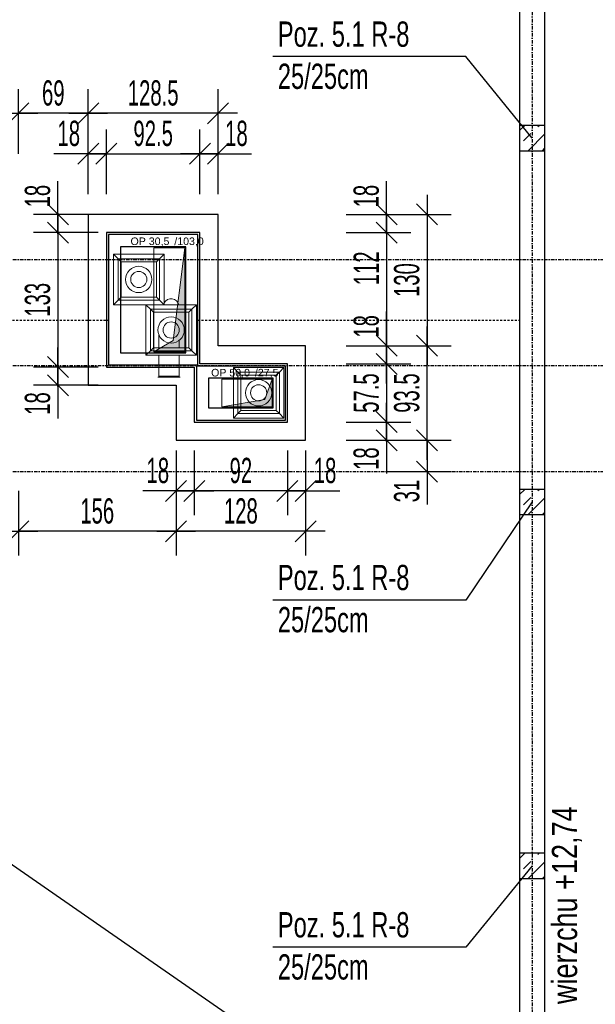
# Model space of a CAD drawing. Header units: millimetres. Extents: x 10513 to 15210, y -3009 to 1704.
# Tile 11 of 17: x 12994 to 13563, y -521 to 453. Entities that reach past the tile are written whole.
import ezdxf

# ---------------------------------------------------------------- set-up
doc = ezdxf.new("R2010")
doc.units = ezdxf.units.MM
doc.header["$LTSCALE"] = 10
doc.linetypes.add('MO', pattern=[0.7, 0.35, -0.17, 0.01, -0.17])
doc.linetypes.add('MP', pattern=[0.36, 0.2, -0.16])
for name, color, linetype in [('BA_szr', 1, 'Continuous'), ('BA_txs', 2, 'Continuous'), ('BA_wym', 1, 'Continuous'), ('BD_lpm', 1, 'MP'), ('BD_osm', 1, 'MO'), ('BD_wic', 1, 'Continuous'), ('BD_wig', 3, 'Continuous'), ('BD_wis', 2, 'Continuous'), ('BZ_odn', 1, 'Continuous'), ('BZ_txs', 2, 'Continuous')]:
    doc.layers.add(name, color=color, linetype=linetype)
doc.layers.add('Nowe_A-Przebicia_Nr_pióra__1', color=7, linetype='Continuous', lineweight=13)
doc.layers.add('Nowe_FLUID-WY_Nr_pióra__20', color=1, linetype='Continuous', lineweight=13)
doc.layers.add('Nowe_A-Przebicia_Nr_pióra__102', color=7, linetype='Continuous', lineweight=5, true_color=0xcccccc)
doc.styles.add('BIKTS', font='bikromsw.shx', dxfattribs={"width": 0.8})
doc.styles.add('BIKWYM', font='bikromsw.shx', dxfattribs={"width": 0.6})
doc.styles.add('STYL_AUTOMATYCZNY_1', font='arial.ttf')
doc.dimstyles.new('BA_KR_100_cm', dxfattribs={"dimtxt": 25, "dimasz": 1.666667, "dimexe": 24, "dimexo": 0, "dimgap": 0, "dimtad": 0, "dimdec": 1, "dimrnd": 0.5, "dimzin": 9, "dimdsep": 46, "dimtxsty": 'BIKWYM', "dimblk": 'WYM-KR', "dimcen": 0, "dimdle": 20, "dimclrd": 256, "dimclre": 256, "dimclrt": 2, "dimadec": 0, "dimazin": 0, "dimtfac": 0.033333, "dimtdec": 1, "dimtmove": 0, "dimatfit": 3, "dimldrblk": 'WYM-KR', "dimfxl": 25, "dimfxlon": 1, "dimtvp": 0.8, "dimtolj": 1, "dimarcsym": 0})
doc.dimstyles.new('BZ_ST_100_cm', dxfattribs={"dimtxt": 25, "dimasz": 1.666667, "dimexe": 24, "dimexo": 0, "dimgap": 0, "dimtad": 0, "dimdec": 1, "dimrnd": 0.5, "dimdsep": 46, "dimtxsty": 'BIKWYM', "dimblk": 'WYM-ST', "dimcen": 0, "dimdle": 20, "dimclrd": 256, "dimclre": 256, "dimclrt": 7, "dimadec": 0, "dimazin": 0, "dimtfac": 0.033333, "dimtdec": 1, "dimtix": 1, "dimtmove": 2, "dimatfit": 3, "dimldrblk": 'WYM-ST', "dimfxl": 25, "dimfxlon": 1, "dimtvp": 0.8, "dimtolj": 1, "dimtzin": 0, "dimarcsym": 0})

# ---------------------------------------------------------------- blocks, each defined once
blk = doc.blocks.new('WYM-ST')
blk.add_hatch(color=256).paths.add_polyline_path([(-13, 2.88), (0, 0), (-13, -2.88)])
blk.add_lwpolyline([(0, 0), (-13, 2.88), (-13, -2.88), (0, 0)])
blk = doc.blocks.new('WYM-KR')
at = {"color": 7, "linetype": 'ByBlock'}
blk.add_line((6.24, 6.24), (-6.24, -6.24), dxfattribs=at)
at = {"linetype": 'ByBlock'}
blk.add_line((11.52, 0), (-11.52, 0), dxfattribs=at)
blk = doc.blocks.new('*D191')
at = {"layer": 'BA_wym', "lineweight": -2}
for p, q in [((13258.28, 27.35), (13258.28, -36.65)), ((13276.28, 27.35), (13276.28, -36.65)), ((13256.61, -12.65), (13254.94, -12.65)), ((13276.28, -12.65), (13258.28, -12.65)), ((13277.94, -12.65), (13310.24, -12.65))]:
    blk.add_line(p, q, dxfattribs=at)
at = {"layer": 'Defpoints', "color": 0}
for p in [(13258.28, 55.35), (13276.28, 37.35), (13258.28, -12.65)]:
    blk.add_point(p, dxfattribs=at)
at = {"layer": 'BA_wym', "lineweight": -2, "xscale": 1.666666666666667, "yscale": 1.666666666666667, "zscale": 1.666666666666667}
blk.add_blockref('WYM-KR', (13258.28, -12.65), dxfattribs=at)
at = {"layer": 'BA_wym', "lineweight": -2, "xscale": 1.666666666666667, "yscale": 1.666666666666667, "zscale": 1.666666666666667, "rotation": 180}
blk.add_blockref('WYM-KR', (13276.28, -12.65), dxfattribs=at)
at = {"layer": 'BA_wym', "color": 2, "insert": (13295.48, 7.35), "char_height": 25, "attachment_point": 5, "style": 'BIKWYM'}
blk.add_mtext('\\A1;18', dxfattribs=at)
blk = doc.blocks.new('*D192')
at = {"layer": 'BA_wym', "lineweight": -2}
for p, q in [((13166.23, 27.35), (13166.23, -36.65)), ((13258.28, 27.35), (13258.28, -36.65)), ((13256.61, -12.65), (13167.9, -12.65))]:
    blk.add_line(p, q, dxfattribs=at)
at = {"layer": 'Defpoints', "color": 0}
for p in [(13166.23, 55.35), (13258.28, 55.35), (13166.23, -12.65)]:
    blk.add_point(p, dxfattribs=at)
at = {"layer": 'BA_wym', "lineweight": -2, "xscale": 1.666666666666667, "yscale": 1.666666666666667, "zscale": 1.666666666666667, "rotation": 180}
blk.add_blockref('WYM-KR', (13166.23, -12.65), dxfattribs=at)
at = {"layer": 'BA_wym', "lineweight": -2, "xscale": 1.666666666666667, "yscale": 1.666666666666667, "zscale": 1.666666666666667}
blk.add_blockref('WYM-KR', (13258.28, -12.65), dxfattribs=at)
at = {"layer": 'BA_wym', "color": 2, "insert": (13212.25, 7.35), "char_height": 25, "attachment_point": 5, "style": 'BIKWYM'}
blk.add_mtext('\\A1;92', dxfattribs=at)
blk = doc.blocks.new('*D193')
at = {"layer": 'BA_wym', "lineweight": -2}
for p, q in [((13148.23, 27.35), (13148.23, -36.65)), ((13166.23, 27.35), (13166.23, -36.65)), ((13146.57, -12.65), (13115.38, -12.65)), ((13166.23, -12.65), (13148.23, -12.65)), ((13167.9, -12.65), (13169.57, -12.65))]:
    blk.add_line(p, q, dxfattribs=at)
at = {"layer": 'Defpoints', "color": 0}
for p in [(13166.23, 55.35), (13148.23, 37.35), (13148.23, -12.65)]:
    blk.add_point(p, dxfattribs=at)
at = {"layer": 'BA_wym', "lineweight": -2, "xscale": 1.666666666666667, "yscale": 1.666666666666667, "zscale": 1.666666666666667}
blk.add_blockref('WYM-KR', (13148.23, -12.65), dxfattribs=at)
at = {"layer": 'BA_wym', "lineweight": -2, "xscale": 1.666666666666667, "yscale": 1.666666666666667, "zscale": 1.666666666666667, "rotation": 180}
blk.add_blockref('WYM-KR', (13166.23, -12.65), dxfattribs=at)
at = {"layer": 'BA_wym', "color": 2, "insert": (13130.14, 7.35), "char_height": 25, "attachment_point": 5, "style": 'BIKWYM'}
blk.add_mtext('\\A1;18', dxfattribs=at)
blk = doc.blocks.new('*D194')
at = {"layer": 'BA_wym', "lineweight": -2}
for p, q in [((13148.23, -12.65), (13148.23, -76.65)), ((13276.28, -12.65), (13276.28, -76.65)), ((13274.61, -52.65), (13149.9, -52.65))]:
    blk.add_line(p, q, dxfattribs=at)
at = {"layer": 'Defpoints', "color": 0}
for p in [(13148.23, 37.35), (13276.28, 37.35), (13148.23, -52.65)]:
    blk.add_point(p, dxfattribs=at)
at = {"layer": 'BA_wym', "lineweight": -2, "xscale": 1.666666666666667, "yscale": 1.666666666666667, "zscale": 1.666666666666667, "rotation": 180}
blk.add_blockref('WYM-KR', (13148.23, -52.65), dxfattribs=at)
at = {"layer": 'BA_wym', "lineweight": -2, "xscale": 1.666666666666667, "yscale": 1.666666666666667, "zscale": 1.666666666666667}
blk.add_blockref('WYM-KR', (13276.28, -52.65), dxfattribs=at)
at = {"layer": 'BA_wym', "color": 2, "insert": (13212.25, -32.65), "char_height": 25, "attachment_point": 5, "style": 'BIKWYM'}
blk.add_mtext('\\A1;128', dxfattribs=at)
blk = doc.blocks.new('*D195')
at = {"layer": 'BA_wym', "lineweight": -2}
for p, q in [((12992.28, -12.65), (12992.28, -76.65)), ((13148.23, -12.65), (13148.23, -76.65)), ((13146.57, -52.65), (12993.94, -52.65))]:
    blk.add_line(p, q, dxfattribs=at)
at = {"layer": 'Defpoints', "color": 0}
for p in [(12992.28, 70.15), (13148.23, 37.35), (12992.28, -52.65)]:
    blk.add_point(p, dxfattribs=at)
at = {"layer": 'BA_wym', "lineweight": -2, "xscale": 1.666666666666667, "yscale": 1.666666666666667, "zscale": 1.666666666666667, "rotation": 180}
blk.add_blockref('WYM-KR', (12992.28, -52.65), dxfattribs=at)
at = {"layer": 'BA_wym', "lineweight": -2, "xscale": 1.666666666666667, "yscale": 1.666666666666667, "zscale": 1.666666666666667}
blk.add_blockref('WYM-KR', (13148.23, -52.65), dxfattribs=at)
at = {"layer": 'BA_wym', "color": 2, "insert": (13070.25, -32.65), "char_height": 25, "attachment_point": 5, "style": 'BIKWYM'}
blk.add_mtext('\\A1;156', dxfattribs=at)
blk = doc.blocks.new('*D196')
at = {"layer": 'BA_wym', "lineweight": -2}
for p, q in [((13356.28, 262.48), (13356.28, 293.67)), ((13316.28, 260.81), (13380.28, 260.81)), ((13356.28, 242.81), (13356.28, 260.81)), ((13316.28, 242.81), (13380.28, 242.81)), ((13356.28, 241.15), (13356.28, 239.48))]:
    blk.add_line(p, q, dxfattribs=at)
at = {"layer": 'Defpoints', "color": 0}
for p in [(13316.28, 260.81), (13356.28, 260.81), (13316.28, 242.81)]:
    blk.add_point(p, dxfattribs=at)
at = {"layer": 'BA_wym', "lineweight": -2, "xscale": 1.666666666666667, "yscale": 1.666666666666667, "zscale": 1.666666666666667}
for p, rotation in [((13356.28, 260.81), 270), ((13356.28, 242.81), 90)]:
    blk.add_blockref('WYM-KR', p, dxfattribs=dict(at, rotation=rotation))
at = {"layer": 'BA_wym', "color": 2, "insert": (13336.28, 278.91), "char_height": 25, "attachment_point": 5, "rotation": 90, "style": 'BIKWYM'}
blk.add_mtext('\\A1;18', dxfattribs=at)
blk = doc.blocks.new('*D197')
at = {"layer": 'BA_wym', "lineweight": -2}
for p, q in [((13316.28, 242.81), (13380.28, 242.81)), ((13356.28, 241.15), (13356.28, 132.52)), ((13316.28, 130.85), (13380.28, 130.85))]:
    blk.add_line(p, q, dxfattribs=at)
at = {"layer": 'Defpoints', "color": 0}
for p in [(13316.28, 242.81), (13316.28, 130.85), (13356.28, 130.85)]:
    blk.add_point(p, dxfattribs=at)
at = {"layer": 'BA_wym', "lineweight": -2, "xscale": 1.666666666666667, "yscale": 1.666666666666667, "zscale": 1.666666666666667}
for p, rotation in [((13356.28, 242.81), 90), ((13356.28, 130.85), 270)]:
    blk.add_blockref('WYM-KR', p, dxfattribs=dict(at, rotation=rotation))
at = {"layer": 'BA_wym', "color": 2, "insert": (13336.28, 207.46), "char_height": 25, "attachment_point": 5, "rotation": 90, "style": 'BIKWYM'}
blk.add_mtext('\\A1;112', dxfattribs=at)
blk = doc.blocks.new('*D198')
at = {"layer": 'BA_wym', "lineweight": -2}
for p, q in [((13356.28, 132.52), (13356.28, 164.81)), ((13316.28, 130.85), (13380.28, 130.85)), ((13356.28, 112.85), (13356.28, 130.85)), ((13316.28, 112.85), (13380.28, 112.85)), ((13356.28, 111.19), (13356.28, 109.52))]:
    blk.add_line(p, q, dxfattribs=at)
at = {"layer": 'Defpoints', "color": 0}
for p in [(13316.28, 130.85), (13356.28, 130.85), (13316.28, 112.85)]:
    blk.add_point(p, dxfattribs=at)
at = {"layer": 'BA_wym', "lineweight": -2, "xscale": 1.666666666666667, "yscale": 1.666666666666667, "zscale": 1.666666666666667}
for p, rotation in [((13356.28, 130.85), 270), ((13356.28, 112.85), 90)]:
    blk.add_blockref('WYM-KR', p, dxfattribs=dict(at, rotation=rotation))
at = {"layer": 'BA_wym', "color": 2, "insert": (13336.28, 150.05), "char_height": 25, "attachment_point": 5, "rotation": 90, "style": 'BIKWYM'}
blk.add_mtext('\\A1;18', dxfattribs=at)
blk = doc.blocks.new('*D199')
at = {"layer": 'BA_wym', "lineweight": -2}
for p, q in [((13316.28, 112.85), (13380.28, 112.85)), ((13356.28, 114.52), (13356.28, 116.19)), ((13356.28, 112.85), (13356.28, 55.35)), ((13316.28, 55.35), (13380.28, 55.35)), ((13356.28, 53.68), (13356.28, 52.02))]:
    blk.add_line(p, q, dxfattribs=at)
at = {"layer": 'Defpoints', "color": 0}
for p in [(13316.28, 112.85), (13316.28, 55.35), (13356.28, 55.35)]:
    blk.add_point(p, dxfattribs=at)
at = {"layer": 'BA_wym', "lineweight": -2, "xscale": 1.666666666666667, "yscale": 1.666666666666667, "zscale": 1.666666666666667}
for p, rotation in [((13356.28, 112.85), 270), ((13356.28, 55.35), 90)]:
    blk.add_blockref('WYM-KR', p, dxfattribs=dict(at, rotation=rotation))
at = {"layer": 'BA_wym', "color": 2, "insert": (13336.28, 84.1), "char_height": 25, "attachment_point": 5, "rotation": 90, "style": 'BIKWYM'}
blk.add_mtext('\\A1;57.5', dxfattribs=at)
blk = doc.blocks.new('*D200')
at = {"layer": 'BA_wym', "lineweight": -2}
for p, q in [((13356.28, 57.02), (13356.28, 58.68)), ((13316.28, 55.35), (13380.28, 55.35)), ((13356.28, 55.35), (13356.28, 37.35)), ((13316.28, 37.35), (13380.28, 37.35)), ((13356.28, 35.68), (13356.28, 4.49))]:
    blk.add_line(p, q, dxfattribs=at)
at = {"layer": 'Defpoints', "color": 0}
for p in [(13316.28, 55.35), (13316.28, 37.35), (13356.28, 37.35)]:
    blk.add_point(p, dxfattribs=at)
at = {"layer": 'BA_wym', "lineweight": -2, "xscale": 1.666666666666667, "yscale": 1.666666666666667, "zscale": 1.666666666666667}
for p, rotation in [((13356.28, 55.35), 270), ((13356.28, 37.35), 90)]:
    blk.add_blockref('WYM-KR', p, dxfattribs=dict(at, rotation=rotation))
at = {"layer": 'BA_wym', "color": 2, "insert": (13336.28, 19.26), "char_height": 25, "attachment_point": 5, "rotation": 90, "style": 'BIKWYM'}
blk.add_mtext('\\A1;18', dxfattribs=at)
blk = doc.blocks.new('*D201')
at = {"layer": 'BA_wym', "lineweight": -2}
for p, q in [((13356.28, 260.81), (13420.28, 260.81)), ((13396.28, 259.15), (13396.28, 132.52)), ((13356.28, 130.85), (13420.28, 130.85))]:
    blk.add_line(p, q, dxfattribs=at)
at = {"layer": 'Defpoints', "color": 0}
for p in [(13356.28, 260.81), (13356.28, 130.85), (13396.28, 130.85)]:
    blk.add_point(p, dxfattribs=at)
at = {"layer": 'BA_wym', "lineweight": -2, "xscale": 1.666666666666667, "yscale": 1.666666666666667, "zscale": 1.666666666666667}
for p, rotation in [((13396.28, 260.81), 90), ((13396.28, 130.85), 270)]:
    blk.add_blockref('WYM-KR', p, dxfattribs=dict(at, rotation=rotation))
at = {"layer": 'BA_wym', "color": 2, "insert": (13376.28, 195.83), "char_height": 25, "attachment_point": 5, "rotation": 90, "style": 'BIKWYM'}
blk.add_mtext('\\A1;130', dxfattribs=at)
blk = doc.blocks.new('*D202')
at = {"layer": 'BA_wym', "lineweight": -2}
for p, q in [((13356.28, 130.85), (13420.28, 130.85)), ((13396.28, 39.02), (13396.28, 129.19)), ((13356.28, 37.35), (13420.28, 37.35))]:
    blk.add_line(p, q, dxfattribs=at)
at = {"layer": 'Defpoints', "color": 0}
for p in [(13356.28, 130.85), (13396.28, 130.85), (13356.28, 37.35)]:
    blk.add_point(p, dxfattribs=at)
at = {"layer": 'BA_wym', "lineweight": -2, "xscale": 1.666666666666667, "yscale": 1.666666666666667, "zscale": 1.666666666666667}
for p, rotation in [((13396.28, 130.85), 90), ((13396.28, 37.35), 270)]:
    blk.add_blockref('WYM-KR', p, dxfattribs=dict(at, rotation=rotation))
at = {"layer": 'BA_wym', "color": 2, "insert": (13376.28, 84.1), "char_height": 25, "attachment_point": 5, "rotation": 90, "style": 'BIKWYM'}
blk.add_mtext('\\A1;93.5', dxfattribs=at)
blk = doc.blocks.new('*D203')
at = {"layer": 'BA_wym', "lineweight": -2}
for p, q in [((13396.28, 39.02), (13396.28, 40.68)), ((13356.28, 37.35), (13420.28, 37.35)), ((13396.28, 37.35), (13396.28, 6.35)), ((13356.28, 6.35), (13420.28, 6.35)), ((13396.28, 4.69), (13396.28, -26.18))]:
    blk.add_line(p, q, dxfattribs=at)
at = {"layer": 'Defpoints', "color": 0}
for p in [(13356.28, 37.35), (13312.44, 6.35), (13396.28, 6.35)]:
    blk.add_point(p, dxfattribs=at)
at = {"layer": 'BA_wym', "lineweight": -2, "xscale": 1.666666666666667, "yscale": 1.666666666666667, "zscale": 1.666666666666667}
for p, rotation in [((13396.28, 37.35), 270), ((13396.28, 6.35), 90)]:
    blk.add_blockref('WYM-KR', p, dxfattribs=dict(at, rotation=rotation))
at = {"layer": 'BA_wym', "color": 2, "insert": (13376.28, -12.85), "char_height": 25, "attachment_point": 5, "rotation": 90, "style": 'BIKWYM'}
blk.add_mtext('\\A1;31', dxfattribs=at)
blk = doc.blocks.new('*D204')
at = {"layer": 'BA_wym', "lineweight": -2}
for p, q in [((13061.31, 280.81), (13061.31, 344.81)), ((13079.31, 280.81), (13079.31, 344.81)), ((13059.64, 320.81), (13027.34, 320.81)), ((13061.31, 320.81), (13079.31, 320.81)), ((13080.97, 320.81), (13082.64, 320.81))]:
    blk.add_line(p, q, dxfattribs=at)
at = {"layer": 'Defpoints', "color": 0}
for p in [(13079.31, 320.81), (13061.31, 260.81), (13079.31, 242.81)]:
    blk.add_point(p, dxfattribs=at)
at = {"layer": 'BA_wym', "lineweight": -2, "xscale": 1.666666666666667, "yscale": 1.666666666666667, "zscale": 1.666666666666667}
blk.add_blockref('WYM-KR', (13061.31, 320.81), dxfattribs=at)
at = {"layer": 'BA_wym', "lineweight": -2, "xscale": 1.666666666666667, "yscale": 1.666666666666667, "zscale": 1.666666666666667, "rotation": 180}
blk.add_blockref('WYM-KR', (13079.31, 320.81), dxfattribs=at)
at = {"layer": 'BA_wym', "color": 2, "insert": (13042.11, 340.81), "char_height": 25, "attachment_point": 5, "style": 'BIKWYM'}
blk.add_mtext('\\A1;18', dxfattribs=at)
blk = doc.blocks.new('*D205')
at = {"layer": 'BA_wym', "lineweight": -2}
for p, q in [((13079.31, 280.81), (13079.31, 344.81)), ((13171.77, 280.81), (13171.77, 344.81)), ((13080.97, 320.81), (13170.11, 320.81))]:
    blk.add_line(p, q, dxfattribs=at)
at = {"layer": 'Defpoints', "color": 0}
for p in [(13171.77, 320.81), (13079.31, 242.81), (13171.77, 242.81)]:
    blk.add_point(p, dxfattribs=at)
at = {"layer": 'BA_wym', "lineweight": -2, "xscale": 1.666666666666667, "yscale": 1.666666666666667, "zscale": 1.666666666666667, "rotation": 180}
blk.add_blockref('WYM-KR', (13079.31, 320.81), dxfattribs=at)
at = {"layer": 'BA_wym', "lineweight": -2, "xscale": 1.666666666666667, "yscale": 1.666666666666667, "zscale": 1.666666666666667}
blk.add_blockref('WYM-KR', (13171.77, 320.81), dxfattribs=at)
at = {"layer": 'BA_wym', "color": 2, "insert": (13125.54, 340.81), "char_height": 25, "attachment_point": 5, "style": 'BIKWYM'}
blk.add_mtext('\\A1;92.5', dxfattribs=at)
blk = doc.blocks.new('*D206')
at = {"layer": 'BA_wym', "lineweight": -2}
for p, q in [((13171.77, 280.81), (13171.77, 344.81)), ((13189.77, 280.81), (13189.77, 344.81)), ((13170.11, 320.81), (13168.44, 320.81)), ((13171.77, 320.81), (13189.77, 320.81)), ((13191.44, 320.81), (13222.63, 320.81))]:
    blk.add_line(p, q, dxfattribs=at)
at = {"layer": 'Defpoints', "color": 0}
for p in [(13189.77, 320.81), (13189.77, 260.81), (13171.77, 242.81)]:
    blk.add_point(p, dxfattribs=at)
at = {"layer": 'BA_wym', "lineweight": -2, "xscale": 1.666666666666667, "yscale": 1.666666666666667, "zscale": 1.666666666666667}
blk.add_blockref('WYM-KR', (13171.77, 320.81), dxfattribs=at)
at = {"layer": 'BA_wym', "lineweight": -2, "xscale": 1.666666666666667, "yscale": 1.666666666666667, "zscale": 1.666666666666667, "rotation": 180}
blk.add_blockref('WYM-KR', (13189.77, 320.81), dxfattribs=at)
at = {"layer": 'BA_wym', "color": 2, "insert": (13207.87, 340.81), "char_height": 25, "attachment_point": 5, "style": 'BIKWYM'}
blk.add_mtext('\\A1;18', dxfattribs=at)
blk = doc.blocks.new('*D207')
at = {"layer": 'BA_wym', "lineweight": -2}
for p, q in [((13061.31, 320.81), (13061.31, 384.81)), ((13189.77, 320.81), (13189.77, 384.81)), ((13188.11, 360.81), (13062.97, 360.81))]:
    blk.add_line(p, q, dxfattribs=at)
at = {"layer": 'Defpoints', "color": 0}
for p in [(13061.31, 360.81), (13061.31, 260.81), (13189.77, 260.81)]:
    blk.add_point(p, dxfattribs=at)
at = {"layer": 'BA_wym', "lineweight": -2, "xscale": 1.666666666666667, "yscale": 1.666666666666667, "zscale": 1.666666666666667, "rotation": 180}
blk.add_blockref('WYM-KR', (13061.31, 360.81), dxfattribs=at)
at = {"layer": 'BA_wym', "lineweight": -2, "xscale": 1.666666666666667, "yscale": 1.666666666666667, "zscale": 1.666666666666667}
blk.add_blockref('WYM-KR', (13189.77, 360.81), dxfattribs=at)
at = {"layer": 'BA_wym', "color": 2, "insert": (13125.54, 380.81), "char_height": 25, "attachment_point": 5, "style": 'BIKWYM'}
blk.add_mtext('\\A1;128.5', dxfattribs=at)
blk = doc.blocks.new('*D208')
at = {"layer": 'BA_wym', "lineweight": -2}
for p, q in [((12992.28, 320.81), (12992.28, 384.81)), ((13061.31, 320.81), (13061.31, 384.81)), ((13059.64, 360.81), (12993.94, 360.81))]:
    blk.add_line(p, q, dxfattribs=at)
at = {"layer": 'Defpoints', "color": 0}
for p in [(12992.28, 360.81), (13061.31, 260.81), (12992.28, 223.84)]:
    blk.add_point(p, dxfattribs=at)
at = {"layer": 'BA_wym', "lineweight": -2, "xscale": 1.666666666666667, "yscale": 1.666666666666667, "zscale": 1.666666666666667, "rotation": 180}
blk.add_blockref('WYM-KR', (12992.28, 360.81), dxfattribs=at)
at = {"layer": 'BA_wym', "lineweight": -2, "xscale": 1.666666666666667, "yscale": 1.666666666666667, "zscale": 1.666666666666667}
blk.add_blockref('WYM-KR', (13061.31, 360.81), dxfattribs=at)
at = {"layer": 'BA_wym', "color": 2, "insert": (13026.79, 380.81), "char_height": 25, "attachment_point": 5, "style": 'BIKWYM'}
blk.add_mtext('\\A1;69', dxfattribs=at)
blk = doc.blocks.new('*D209')
at = {"layer": 'BA_wym', "lineweight": -2}
for p, q in [((13031.31, 262.48), (13031.31, 293.67)), ((13071.31, 260.81), (13007.31, 260.81)), ((13031.31, 242.81), (13031.31, 260.81)), ((13071.31, 242.81), (13007.31, 242.81)), ((13031.31, 241.15), (13031.31, 239.48))]:
    blk.add_line(p, q, dxfattribs=at)
at = {"layer": 'Defpoints', "color": 0}
for p in [(13031.31, 260.81), (13071.31, 260.81), (13071.31, 242.81)]:
    blk.add_point(p, dxfattribs=at)
at = {"layer": 'BA_wym', "lineweight": -2, "xscale": 1.666666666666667, "yscale": 1.666666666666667, "zscale": 1.666666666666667}
for p, rotation in [((13031.31, 260.81), 270), ((13031.31, 242.81), 90)]:
    blk.add_blockref('WYM-KR', p, dxfattribs=dict(at, rotation=rotation))
at = {"layer": 'BA_wym', "color": 2, "insert": (13011.31, 278.91), "char_height": 25, "attachment_point": 5, "rotation": 90, "style": 'BIKWYM'}
blk.add_mtext('\\A1;18', dxfattribs=at)
blk = doc.blocks.new('*D210')
at = {"layer": 'BA_wym', "lineweight": -2}
for p, q in [((13071.31, 242.81), (13007.31, 242.81)), ((13031.31, 241.15), (13031.31, 111.52)), ((13071.31, 109.85), (13007.31, 109.85))]:
    blk.add_line(p, q, dxfattribs=at)
at = {"layer": 'Defpoints', "color": 0}
for p in [(13071.31, 242.81), (13031.31, 109.85), (13071.31, 109.85)]:
    blk.add_point(p, dxfattribs=at)
at = {"layer": 'BA_wym', "lineweight": -2, "xscale": 1.666666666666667, "yscale": 1.666666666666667, "zscale": 1.666666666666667}
for p, rotation in [((13031.31, 242.81), 90), ((13031.31, 109.85), 270)]:
    blk.add_blockref('WYM-KR', p, dxfattribs=dict(at, rotation=rotation))
at = {"layer": 'BA_wym', "color": 2, "insert": (13011.31, 176.33), "char_height": 25, "attachment_point": 5, "rotation": 90, "style": 'BIKWYM'}
blk.add_mtext('\\A1;133', dxfattribs=at)
blk = doc.blocks.new('*D211')
at = {"layer": 'BA_wym', "lineweight": -2}
for p, q in [((13071.31, 109.85), (13007.31, 109.85)), ((13031.31, 111.52), (13031.31, 113.19)), ((13031.31, 109.85), (13031.31, 91.85)), ((13071.31, 91.85), (13007.31, 91.85)), ((13031.31, 90.19), (13031.31, 58.99))]:
    blk.add_line(p, q, dxfattribs=at)
at = {"layer": 'Defpoints', "color": 0}
for p in [(13071.31, 109.85), (13031.31, 91.85), (13071.31, 91.85)]:
    blk.add_point(p, dxfattribs=at)
at = {"layer": 'BA_wym', "lineweight": -2, "xscale": 1.666666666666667, "yscale": 1.666666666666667, "zscale": 1.666666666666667}
for p, rotation in [((13031.31, 109.85), 270), ((13031.31, 91.85), 90)]:
    blk.add_blockref('WYM-KR', p, dxfattribs=dict(at, rotation=rotation))
at = {"layer": 'BA_wym', "color": 2, "insert": (13011.31, 73.76), "char_height": 25, "attachment_point": 5, "rotation": 90, "style": 'BIKWYM'}
blk.add_mtext('\\A1;18', dxfattribs=at)

msp = doc.modelspace()

# ---------------------------------------------------------------- hatches: boundary and pattern name
at = {"layer": 'BA_szr'}
h = msp.add_hatch(dxfattribs=at)
h.set_pattern_fill('BIK_ZELBET', color=256, scale=100, angle=45, pattern_type=2)
h.set_pattern_definition([(45, (1874.006, -720), (-14.142136, 14.142136), []), (45, (1866.935, -712.929), (-14.142136, 14.142136), [10, -10])])
h.paths.add_polyline_path([(13487.78, 323.85), (13512.78, 323.85), (13512.78, 348.85), (13487.78, 348.85)])
h = msp.add_hatch(dxfattribs=at)
h.set_pattern_fill('BIK_ZELBET', color=256, scale=100, angle=45, pattern_type=2)
h.set_pattern_definition([(45, (1874.006, -1080), (-14.142136, 14.142136), []), (45, (1866.935, -1072.929), (-14.142136, 14.142136), [10, -10])])
h.paths.add_polyline_path([(13487.78, -36.15), (13512.78, -36.15), (13512.78, -11.15), (13487.78, -11.15)])
h = msp.add_hatch(dxfattribs=at)
h.set_pattern_fill('BIK_ZELBET', color=256, scale=100, angle=45, pattern_type=2)
h.set_pattern_definition([(45, (1874.006, -1440), (-14.142136, 14.142136), []), (45, (1866.935, -1432.929), (-14.142136, 14.142136), [10, -10])])
h.paths.add_polyline_path([(13487.78, -396.15), (13512.78, -396.15), (13512.78, -371.15), (13487.78, -371.15)])
at = {"layer": 'Nowe_A-Przebicia_Nr_pióra__102', "linetype": 'Continuous', "lineweight": 5}
for points in [[(13126.27, 124.85), (13156.77, 124.85), (13156.77, 227.81), (13145.45, 136.17)], [(13193.29, 70.35), (13243.28, 70.35), (13243.28, 97.85), (13235.79, 77.84)]]:
    msp.add_hatch(color=9, dxfattribs=at).paths.add_polyline_path(points)

# ---------------------------------------------------------------- linework, layer by layer
at = {"layer": 'BD_lpm'}
for points in [[(11337.78, 156.35), (13081.31, 156.35)], [(13169.77, 156.35), (13487.78, 156.35)]]:
    msp.add_lwpolyline(points, dxfattribs=at)
at = {"layer": 'BD_osm'}
for points in [[(13500.28, 1462.29), (13500.28, -1247.15)], [(10627.78, 216.35), (13792.78, 216.35)], [(10627.78, 111.35), (13792.78, 111.35)], [(10627.78, 6.35), (13792.78, 6.35)]]:
    msp.add_lwpolyline(points, dxfattribs=at)
at = {"layer": 'BD_wic', "color": 1}
msp.add_lwpolyline([(13487.78, -731.15), (10932.78, 1043.85)], dxfattribs=at)
at = {"layer": 'BD_wic', "color": 9}
for points in [[(13081.31, 111.85), (13169.77, 111.85), (13169.77, 240.81), (13081.31, 240.81)], [(13093.31, 123.85), (13157.77, 123.85), (13157.77, 228.81), (13093.31, 228.81)], [(13168.23, 57.35), (13256.28, 57.35), (13256.28, 110.85), (13168.23, 110.85)], [(13180.23, 69.35), (13244.28, 69.35), (13244.28, 98.85), (13180.23, 98.85)]]:
    msp.add_lwpolyline(points, close=True, dxfattribs=at)
at = {"layer": 'BD_wig'}
for points in [[(13487.78, -756.15), (13512.78, -756.15), (13512.78, 1068.85), (13487.78, 1068.85)], [(13487.78, 323.85), (13512.78, 323.85), (13512.78, 348.85), (13487.78, 348.85)], [(13487.78, -36.15), (13512.78, -36.15), (13512.78, -11.15), (13487.78, -11.15)], [(13487.78, -396.15), (13512.78, -396.15), (13512.78, -371.15), (13487.78, -371.15)]]:
    msp.add_lwpolyline(points, close=True, dxfattribs=at)
at = {"layer": 'BD_wis'}
for points in [[(13189.77, 130.85), (13189.77, 260.81), (13061.31, 260.81), (13061.31, 91.85), (13148.23, 91.85)], [(13171.77, 112.85), (13171.77, 242.81), (13079.31, 242.81), (13079.31, 109.85), (13166.23, 109.85)], [(13148.23, 91.85), (13148.23, 37.35), (13276.28, 37.35), (13276.28, 130.85), (13189.77, 130.85)], [(13166.23, 109.85), (13166.23, 55.35), (13258.28, 55.35), (13258.28, 112.85), (13171.77, 112.85)]]:
    msp.add_lwpolyline(points, dxfattribs=at)
at = {"layer": 'Nowe_A-Przebicia_Nr_pióra__1', "color": 9, "linetype": 'Continuous', "lineweight": 13}
for p, q in [((13156.77, 227.81), (13126.27, 227.81)), ((13126.27, 227.81), (13126.27, 124.85)), ((13145.45, 136.17), (13156.77, 227.81)), ((13156.77, 124.85), (13156.77, 227.81)), ((13126.27, 124.85), (13145.45, 136.17)), ((13126.27, 124.85), (13156.77, 124.85)), ((13243.28, 97.85), (13193.29, 97.85)), ((13193.29, 97.85), (13193.29, 70.35)), ((13235.79, 77.84), (13243.28, 97.85)), ((13243.28, 70.35), (13243.28, 97.85)), ((13193.29, 70.35), (13235.79, 77.84)), ((13193.29, 70.35), (13243.28, 70.35))]:
    msp.add_line(p, q, dxfattribs=at)
at = {"layer": 'Nowe_FLUID-WY_Nr_pióra__20', "color": 9, "linetype": 'Continuous', "lineweight": 13}
for p, q in [((13090.81, 216.96), (13086.31, 221.46)), ((13086.31, 221.46), (13086.31, 171.46)), ((13136.31, 221.46), (13086.31, 221.46)), ((13090.81, 175.96), (13090.81, 216.96)), ((13090.81, 216.96), (13093.81, 213.96)), ((13090.81, 216.96), (13131.81, 216.96)), ((13128.81, 213.96), (13131.81, 216.96)), ((13131.81, 216.96), (13136.31, 221.46)), ((13131.81, 216.96), (13131.81, 175.96)), ((13136.31, 171.46), (13136.31, 221.46)), ((13093.81, 178.96), (13093.81, 213.96)), ((13093.81, 213.96), (13128.81, 213.96)), ((13128.81, 213.96), (13128.81, 178.96)), ((13086.31, 171.46), (13090.81, 175.96)), ((13093.81, 178.96), (13090.81, 175.96)), ((13131.81, 175.96), (13090.81, 175.96)), ((13128.81, 178.96), (13093.81, 178.96)), ((13128.81, 178.96), (13131.81, 175.96)), ((13131.81, 175.96), (13136.31, 171.46)), ((13086.31, 171.46), (13136.31, 171.46)), ((13122.81, 166.96), (13118.31, 171.46)), ((13118.31, 171.46), (13118.31, 121.46)), ((13168.31, 171.46), (13118.31, 171.46)), ((13122.81, 125.96), (13122.81, 166.96)), ((13122.81, 166.96), (13125.81, 163.96)), ((13122.81, 166.96), (13163.81, 166.96)), ((13160.81, 163.96), (13163.81, 166.96)), ((13163.81, 166.96), (13168.31, 171.46)), ((13163.81, 166.96), (13163.81, 125.96)), ((13168.31, 121.46), (13168.31, 171.46)), ((13125.81, 128.96), (13125.81, 163.96)), ((13125.81, 163.96), (13160.81, 163.96)), ((13160.81, 163.96), (13160.81, 128.96)), ((13131.27, 140.35), (13131.27, 128.96)), ((13125.81, 128.96), (13122.81, 125.96)), ((13160.81, 128.96), (13125.81, 128.96)), ((13151.27, 128.96), (13151.27, 136.23)), ((13160.81, 128.96), (13163.81, 125.96)), ((13118.31, 121.46), (13122.81, 125.96)), ((13118.31, 121.46), (13168.31, 121.46)), ((13163.81, 125.96), (13122.81, 125.96)), ((13131.27, 121.46), (13131.27, 100.84)), ((13151.27, 100.84), (13151.27, 121.46)), ((13163.81, 125.96), (13168.31, 121.46)), ((13209.3, 104.85), (13204.8, 109.35)), ((13204.8, 109.35), (13204.8, 59.35)), ((13254.8, 109.35), (13204.8, 109.35)), ((13250.3, 104.85), (13254.8, 109.35)), ((13254.8, 59.35), (13254.8, 109.35)), ((13131.33, 99.75), (13130.17, 99.75)), ((13131.27, 100.85), (13131.27, 99.75)), ((13131.33, 99.75), (13151.27, 99.75)), ((13131.35, 100.84), (13131.46, 100.84)), ((13131.87, 100.85), (13131.46, 100.85)), ((13131.87, 100.84), (13132.21, 100.84)), ((13132.88, 100.85), (13132.21, 100.85)), ((13132.88, 100.84), (13133.4, 100.84)), ((13134.32, 100.85), (13133.4, 100.85)), ((13134.32, 100.84), (13134.99, 100.84)), ((13136.15, 100.85), (13134.99, 100.85)), ((13136.15, 100.84), (13136.9, 100.84)), ((13138.33, 100.85), (13136.9, 100.85)), ((13138.33, 100.84), (13139.03, 100.84)), ((13143.52, 100.85), (13139.03, 100.85)), ((13143.52, 100.84), (13144.22, 100.84)), ((13145.65, 100.85), (13144.22, 100.85)), ((13145.65, 100.84), (13146.4, 100.84)), ((13147.56, 100.85), (13146.4, 100.85)), ((13147.56, 100.84), (13148.23, 100.84)), ((13149.15, 100.85), (13148.23, 100.85)), ((13149.15, 100.84), (13149.67, 100.84)), ((13150.34, 100.85), (13149.67, 100.85)), ((13150.34, 100.84), (13150.68, 100.84)), ((13151.09, 100.85), (13150.68, 100.85)), ((13151.09, 100.84), (13151.2, 100.84)), ((13151.27, 99.75), (13151.27, 100.85)), ((13152.37, 99.75), (13151.27, 99.75)), ((13209.3, 63.85), (13209.3, 104.85)), ((13209.3, 104.85), (13212.3, 101.85)), ((13209.3, 104.85), (13250.3, 104.85)), ((13212.3, 66.85), (13212.3, 101.85)), ((13212.3, 101.85), (13247.3, 101.85)), ((13247.3, 101.85), (13250.3, 104.85)), ((13247.3, 101.85), (13247.3, 66.85)), ((13250.3, 104.85), (13250.3, 63.85)), ((13204.8, 59.35), (13209.3, 63.85)), ((13204.8, 59.35), (13254.8, 59.35)), ((13212.3, 66.85), (13209.3, 63.85)), ((13250.3, 63.85), (13209.3, 63.85)), ((13247.3, 66.85), (13212.3, 66.85)), ((13247.3, 66.85), (13250.3, 63.85)), ((13250.3, 63.85), (13254.8, 59.35))]:
    msp.add_line(p, q, dxfattribs=at)
for centre, radius in [((13111.31, 196.46), 13), ((13111.31, 196.46), 8), ((13143.31, 146.46), 13), ((13143.31, 146.46), 8), ((13229.8, 84.35), 13), ((13229.8, 84.35), 8)]:
    msp.add_circle(centre, radius, dxfattribs=at)
for centre, radius, start, end in [((13143.25, 169.33), 8, 15.44326, 150.39608), ((13141.27, 140.35), 10, 173.56926, 180)]:
    msp.add_arc(centre, radius, start, end, dxfattribs=at)

# ---------------------------------------------------------------- texts
at = {"layer": 'BA_txs', "style": 'BIKTS', "width": 0.8}
msp.add_text('Poz. 1.2 poziom wierzchu +12,74', height=25, rotation=90, dxfattribs=at).set_placement((13544.7, -719.48))
at = {"layer": 'BZ_txs', "char_height": 25, "width": 452.0462, "attachment_point": 1, "style": 'BIKTS'}
for insert in [(13248.8, 451.64), (13248.8, -85.84), (13248.8, -429.34)]:
    msp.add_mtext('{\\W0.7;Poz. 5.1 R-8\\P\\A1;25/25cm}', dxfattribs=dict(at, insert=insert))
at = {"layer": 'Nowe_A-Przebicia_Nr_pióra__1', "color": 9, "lineweight": 13, "style": 'STYL_AUTOMATYCZNY_1'}
for s, p in [('OP 30,5', (13103.15, 230.48)), (' /103,0', (13143.51, 230.48)), ('OP 50,0', (13182.82, 100.52)), (' /27,5', (13223.18, 100.52))]:
    msp.add_text(s, height=7.5, dxfattribs=at).set_placement(p)

# ---------------------------------------------------------------- dimensions: what is measured, and where the dimension line sits
at = {"layer": 'BA_wym'}
for base, p1, p2, picture, middle in [((12992.28, 360.81), (13061.31, 260.81), (12992.28, 223.84), '*D208', (13026.79, 380.81)), ((13061.31, 360.81), (13189.77, 260.81), (13061.31, 260.81), '*D207', (13125.54, 380.81)), ((13171.77, 320.81), (13079.31, 242.81), (13171.77, 242.81), '*D205', (13125.54, 340.81)), ((13189.77, 320.81), (13171.77, 242.81), (13189.77, 260.81), '*D206', (13207.87, 340.81)), ((12992.2765, -52.6493), (13148.2334, 37.3507), (12992.2765, 70.1454), '*D195', (13070.2549, -32.6493)), ((13148.23, -12.65), (13166.23, 55.35), (13148.23, 37.35), '*D193', (13130.14, 7.35)), ((13166.2334, -12.6493), (13258.2759, 55.3507), (13166.2334, 55.3507), '*D192', (13212.2547, 7.3507)), ((13148.2334, -52.6493), (13276.2759, 37.3507), (13148.2334, 37.3507), '*D194', (13212.2547, -32.6493))]:
    dim = msp.add_linear_dim(base=base, p1=p1, p2=p2, dimstyle='BA_KR_100_cm', override={"dimblk": 'WYM-KR', "dimatfit": 1, "dimfxl": 40}, dxfattribs=at)
    dim.commit()
    dim.dimension.update_dxf_attribs({"geometry": picture, "text_midpoint": middle})
for base, p1, p2, picture, middle in [((13079.31, 320.81), (13061.31, 260.81), (13079.31, 242.81), '*D204', (13042.11, 320.81)), ((13258.28, -12.65), (13276.28, 37.35), (13258.28, 55.35), '*D191', (13295.48, -12.65))]:
    dim = msp.add_linear_dim(base=base, p1=p1, p2=p2, dimstyle='BA_KR_100_cm', override={"dimblk": 'WYM-KR', "dimatfit": 1, "dimfxl": 40}, dxfattribs=at)
    dim.commit()
    dim.dimension.update_dxf_attribs({"geometry": picture, "text_midpoint": middle, "dimtype": 160})
for base, p1, p2, picture, middle in [((13031.31, 260.81), (13071.31, 242.81), (13071.31, 260.81), '*D209', (13011.31, 278.91)), ((13356.28, 260.81), (13316.28, 242.81), (13316.28, 260.81), '*D196', (13336.28, 278.91)), ((13396.28, 130.85), (13356.28, 260.81), (13356.28, 130.85), '*D201', (13376.28, 195.83)), ((13031.31, 109.85), (13071.31, 242.81), (13071.31, 109.85), '*D210', (13011.31, 176.33)), ((13396.28, 130.85), (13356.28, 37.35), (13356.28, 130.85), '*D202', (13376.28, 84.1)), ((13031.31, 91.85), (13071.31, 109.85), (13071.31, 91.85), '*D211', (13011.31, 73.76)), ((13356.28, 37.35), (13316.28, 55.35), (13316.28, 37.35), '*D200', (13336.28, 19.26))]:
    dim = msp.add_linear_dim(base=base, p1=p1, p2=p2, angle=90, dimstyle='BA_KR_100_cm', override={"dimblk": 'WYM-KR', "dimatfit": 1, "dimfxl": 40}, dxfattribs=at)
    dim.commit()
    dim.dimension.update_dxf_attribs({"geometry": picture, "text_midpoint": middle})
for base, p1, p2, picture, middle in [((13356.28, 130.85), (13316.28, 242.81), (13316.28, 130.85), '*D197', (13356.28, 207.46)), ((13356.28, 130.85), (13316.28, 112.85), (13316.28, 130.85), '*D198', (13356.28, 150.05)), ((13356.28, 55.35), (13316.28, 112.85), (13316.28, 55.35), '*D199', (13356.28, 84.1)), ((13396.28, 6.35), (13356.28, 37.35), (13312.44, 6.35), '*D203', (13396.28, -12.85))]:
    dim = msp.add_linear_dim(base=base, p1=p1, p2=p2, angle=90, dimstyle='BA_KR_100_cm', override={"dimblk": 'WYM-KR', "dimatfit": 1, "dimfxl": 40}, dxfattribs=at)
    dim.commit()
    dim.dimension.update_dxf_attribs({"geometry": picture, "text_midpoint": middle, "dimtype": 160})

# ---------------------------------------------------------------- leaders
at = {"layer": 'BZ_odn', "has_arrowhead": 0}
for points in [[(13500.28, 336.35), (13434.58, 416.84), (13243.94, 416.84)], [(13500.28, -23.65), (13434.58, -120.64), (13243.94, -120.64)], [(13500.28, -383.65), (13434.58, -464.14), (13243.94, -464.14)]]:
    msp.add_leader(points, dimstyle='BZ_ST_100_cm', dxfattribs=at)

doc.saveas('drawing.dxf')
